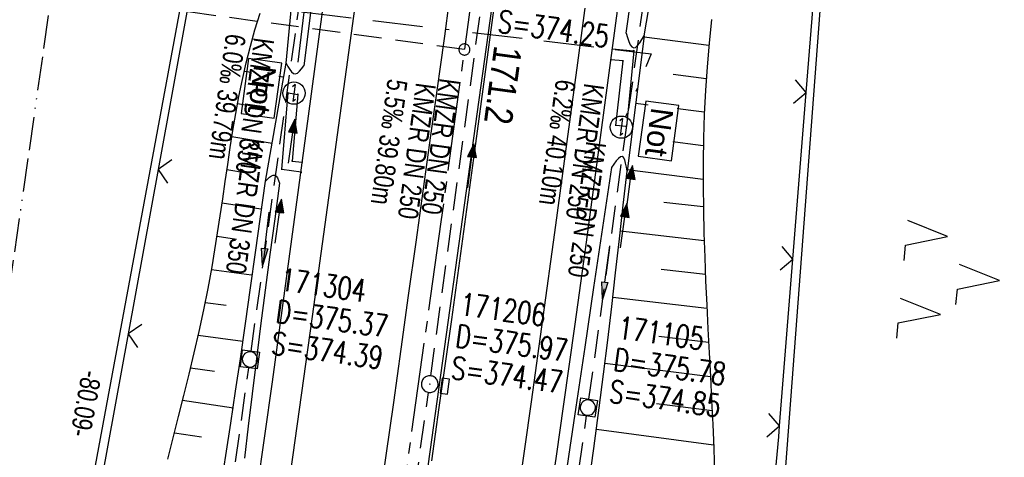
# Model space of a CAD drawing. Extents: x 509531 to 509917, y 454649 to 455599.
# Tile 10 of 26: x 509679 to 509767, y 454944 to 454984. Entities that reach past the tile are written whole.
import ezdxf

# ---------------------------------------------------------------- set-up
doc = ezdxf.new("R2010")
doc.units = 0
doc.header["$LTSCALE"] = 10
doc.header["$MEASUREMENT"] = 0
for name, pattern in [('ACAD_ISO13W100', [36, 12, -3, 12, -3, 0, -3, 0, -3]), ('ACAD_ISO16W100', [73, 15, -6.5, 15, -6.5, 15, -7, 1, -7]), ('ACHSE', [5.5, 4, -0.5, 0.5, -0.5]), ('AUSGEZOGEN', [0]), ('LT00', [0]), ('LT17', [0.15, 0.1, -0.05]), ('STRICHLINIE2', [0.375, 0.25, -0.125])]:
    doc.linetypes.add(name, pattern=pattern)
doc.layers.get('0').update_dxf_attribs({"linetype": 'LT00'})
for name, color, linetype in [('--EK_FBR', 1, 'LT00'), ('--EK_Halt-Pfeil', 4, 'LT00'), ('--EK_Haltung', 7, 'STRICHLINIE2'), ('--EK_Haltung-Text', 140, 'LT00'), ('--EK_Schacht-Text', 5, 'LT00'), ('--EK_ST-93-1', 30, 'LT17'), ('--EL_DFK_AB_L', 21, 'LT00'), ('--EL_Halt-Pfeil', 4, 'LT00'), ('--EL_Haltung', 182, 'STRICHLINIE2'), ('--EL_Haltung-Text', 182, 'LT00'), ('-AX-093', 35, 'ACHSE'), ('-ST-93-1', 250, 'LT00'), ('ABSTAND', 8, 'LT00'), ('BAB-KABEL', 220, 'ACAD_ISO16W100'), ('BAB-NS_SYB', 221, 'Continuous'), ('BAB-NS_TEXT', 221, 'Continuous'), ('DFK_AB_L', 21, 'LT00'), ('DFK_NUTZUNG', 250, 'LT00'), ('GASLTG', 250, 'ACAD_ISO13W100'), ('PFEIL', 140, 'AUSGEZOGEN'), ('V116_AFBR_BAB', 250, 'LT00'), ('V116_BOESCH', 250, 'LT00'), ('V116_BOSCHUNG', 250, 'LT00'), ('V116_GEHWEG', 250, 'LT00'), ('V116_GRABEN', 250, 'LT00'), ('V116_H_BORD', 8, 'LT00'), ('V116_KA_MULD', 182, 'LT00'), ('V116_KA_PRUF', 182, 'LT00'), ('V116_LD_MARK', 250, 'LT00'), ('V116_SINKK', 182, 'LT00'), ('V116_ZAUN', 40, 'LT00')]:
    doc.layers.add(name, color=color, linetype=linetype)
doc.styles.add('Beschrift', font='ARIAL.TTF')
doc.styles.add('Haltungsbeschriftung', font='ARIAL.TTF', dxfattribs={"width": 0.75})
doc.styles.add('schachtbeschriftung', font='romans.shx', dxfattribs={"width": 0.75, "height": 2})
doc.styles.get("Standard").update_dxf_attribs({"font": 'ARIAL.TTF'})

# ---------------------------------------------------------------- blocks, each defined once
blk = doc.blocks.new('SYMB7221')
at = {"color": 0, "linetype": 'ByBlock'}
for p, q in [((0, 0.435), (-0.11, 0.065)), ((0.11, 0.065), (0, 0.435)), ((0.25, 0.065), (0.11, 0.065)), ((-0.35, -0.065), (-0.46, -0.435)), ((0.35, -0.065), (0.24, -0.435))]:
    blk.add_line(p, q, dxfattribs=at)
for points in [[(-0.1, -0.435), (-0.24, -0.435), (-0.35, -0.065)], [(0.6, -0.435), (0.46, -0.435), (0.35, -0.065)]]:
    blk.add_lwpolyline(points, dxfattribs=at)
blk = doc.blocks.new('Pfreil3')
at = {"layer": 'PFEIL'}
blk.add_hatch(color=256, dxfattribs=at).paths.add_polyline_path([(-1.549, 0.273), (-1.549, -0.273), (0, 0)])
for p, q in [((-1.549, 0), (-4.831, 0)), ((-1.549, -0.273), (-1.549, 0.273)), ((-1.549, 0.273), (0, 0)), ((0, 0), (-1.549, -0.273))]:
    blk.add_line(p, q, dxfattribs=at)
blk = doc.blocks.new('SYMB0652')
at = {"color": 0, "linetype": 'ByBlock'}
blk.add_lwpolyline([(-0.15, -0.075), (0.15, -0.075), (0.15, 0.075), (-0.15, 0.075), (-0.15, -0.075)], dxfattribs=at)
blk = doc.blocks.new('SYMB0003')
at = {"color": 0, "linetype": 'ByBlock'}
for p, q in [((-0.015712, 0), (0.010166, 0.012015)), ((0, -0.021257), (-0.015712, 0)), ((0.010166, 0.012015), (0, -0.021257))]:
    blk.add_line(p, q, dxfattribs=at)
for points in [[(-0.031395, 0.499013), (-0.093691, 0.491144), (-0.154509, 0.475528), (-0.21289, 0.452414), (-0.267913, 0.422164), (-0.318712, 0.385257), (-0.364484, 0.342274), (-0.404509, 0.293893), (-0.438154, 0.240877), (-0.464888, 0.184062), (-0.484292, 0.124345), (-0.496058, 0.062667), (-0.5, 0)], [(-0.5, 0), (-0.496058, -0.062667), (-0.484292, -0.124345), (-0.464888, -0.184062), (-0.438154, -0.240877), (-0.404509, -0.293893), (-0.364485, -0.342274), (-0.318712, -0.385257), (-0.267914, -0.422164), (-0.21289, -0.452414), (-0.154509, -0.475529), (-0.093691, -0.491144), (-0.031395, -0.499014), (0.031395, -0.499014)], [(0.5, 0), (0.496057, 0.062667), (0.484292, 0.124345), (0.464888, 0.184062), (0.438153, 0.240877), (0.404509, 0.293893), (0.364484, 0.342274), (0.318712, 0.385257), (0.267913, 0.422164), (0.21289, 0.452414), (0.154509, 0.475528), (0.093691, 0.491144), (0.031395, 0.499013), (-0.031395, 0.499013)], [(0.031395, -0.499014), (0.093691, -0.491144), (0.154509, -0.475529), (0.21289, -0.452414), (0.267914, -0.422164), (0.318712, -0.385257), (0.364485, -0.342274), (0.404509, -0.293893), (0.438154, -0.240877), (0.464889, -0.184062), (0.484292, -0.124345), (0.496058, -0.062667), (0.5, 0)]]:
    blk.add_lwpolyline(points, dxfattribs=at)
blk = doc.blocks.new('SYMB1210')
at = {"color": 0, "linetype": 'ByBlock'}
blk.add_line((0.018815, -0.179014), (0.055623, -0.17119), dxfattribs=at)
for points in [[(-0.2, -0.2), (-0.2, 0.2), (0.2, 0.2), (0.2, -0.2), (-0.2, -0.2)], [(0.018815, 0.179014), (-0.018815, 0.179014), (-0.055623, 0.17119), (-0.09, 0.155885), (-0.120444, 0.133766), (-0.145623, 0.105801), (-0.164438, 0.073213), (-0.176067, 0.037424), (-0.18, 0)], [(-0.18, 0), (-0.176067, -0.037424), (-0.164438, -0.073213), (-0.145623, -0.105801), (-0.120444, -0.133766), (-0.09, -0.155885), (-0.055623, -0.17119), (-0.018815, -0.179014), (0.018815, -0.179014)], [(0.18, 0), (0.176067, 0.037424), (0.164438, 0.073213), (0.145623, 0.105801), (0.120444, 0.133766), (0.09, 0.155885), (0.055623, 0.17119), (0.018815, 0.179014)], [(0.055623, -0.17119), (0.09, -0.155885), (0.120444, -0.133766), (0.145623, -0.105801), (0.164438, -0.073213), (0.176067, -0.037424), (0.18, 0)]]:
    blk.add_lwpolyline(points, dxfattribs=at)
blk = doc.blocks.new('SYMB0011')
at = {"color": 0, "linetype": 'ByBlock'}
for p, q in [((0.5, 0), (-0.5, 0)), ((0, 0.5), (0, -0.5))]:
    blk.add_line(p, q, dxfattribs=at)
blk = doc.blocks.new('NS-SYMB')
at = {"layer": 'BAB-NS_SYB'}
for p, q in [((0.179, 0.071), (0.25, 0)), ((-0.25, 0), (0.25, 0)), ((-0.25, 0), (-0.179, -0.071))]:
    blk.add_line(p, q, dxfattribs=at)
blk.add_circle((0, 0), 0.325, dxfattribs=at)
blk = doc.blocks.new('SYMB0024')
at = {"color": 0, "linetype": 'ByBlock'}
for p, q in [((-0.5, 0.5), (0, 0)), ((0, 0), (0.5, 0.5))]:
    blk.add_line(p, q, dxfattribs=at)
blk = doc.blocks.new('SYMB0070')
at = {"color": 0, "linetype": 'ByBlock'}
for p, q in [((-0.5, 0), (0.2, 0)), ((0.5, 0), (0.2, 0.1)), ((0.2, 0.1), (0.2, 0)), ((0.468, 0), (0.21, 0.086)), ((0.21, 0.086), (0.21, -0.086)), ((0.21, -0.086), (0.468, 0)), ((0.22, -0.072), (0.437, 0)), ((0.23, -0.058), (0.405, 0)), ((0.24, -0.045), (0.374, 0)), ((0.342, 0), (0.25, 0.031)), ((0.25, 0.031), (0.25, -0.031)), ((0.25, -0.031), (0.342, 0)), ((0.26, -0.017), (0.31, 0)), ((0.27, -0.003), (0.279, 0))]:
    blk.add_line(p, q, dxfattribs=at)
for points in [[(0.2, 0), (0.2, -0.1), (0.5, 0)], [(0.437, 0), (0.22, 0.072), (0.22, -0.072)], [(0.405, 0), (0.23, 0.058), (0.23, -0.058)], [(0.374, 0), (0.24, 0.045), (0.24, -0.045)], [(0.31, 0), (0.26, 0.017), (0.26, -0.017)], [(0.279, 0), (0.27, 0.003), (0.27, -0.003)]]:
    blk.add_lwpolyline(points, dxfattribs=at)
blk = doc.blocks.new('SYMB2')
at = {"color": 0, "linetype": 'ByBlock', "flags": 128}
for points in [[(-0.031395, 0.499013), (-0.093691, 0.491144), (-0.154509, 0.475528), (-0.21289, 0.452414), (-0.267913, 0.422164), (-0.318712, 0.385257), (-0.364484, 0.342274), (-0.404509, 0.293893), (-0.438154, 0.240877), (-0.464888, 0.184062), (-0.484292, 0.124345), (-0.496058, 0.062667), (-0.5, 0)], [(-0.5, 0), (-0.496058, -0.062667), (-0.484292, -0.124345), (-0.464888, -0.184062), (-0.438154, -0.240877), (-0.404509, -0.293893), (-0.364485, -0.342274), (-0.318712, -0.385257), (-0.267914, -0.422164), (-0.21289, -0.452414), (-0.154509, -0.475529), (-0.093691, -0.491144), (-0.031395, -0.499014), (0.031395, -0.499014)], [(0.5, 0), (0.496057, 0.062667), (0.484292, 0.124345), (0.464888, 0.184062), (0.438153, 0.240877), (0.404509, 0.293893), (0.364484, 0.342274), (0.318712, 0.385257), (0.267913, 0.422164), (0.21289, 0.452414), (0.154509, 0.475528), (0.093691, 0.491144), (0.031395, 0.499013), (-0.031395, 0.499013)], [(0.031395, -0.499014), (0.093691, -0.491144), (0.154509, -0.475529), (0.21289, -0.452414), (0.267914, -0.422164), (0.318712, -0.385257), (0.364485, -0.342274), (0.404509, -0.293893), (0.438154, -0.240877), (0.464889, -0.184062), (0.484292, -0.124345), (0.496058, -0.062667), (0.5, 0)]]:
    blk.add_lwpolyline(points, dxfattribs=at)

msp = doc.modelspace()

# ---------------------------------------------------------------- linework, layer by layer
at = {"layer": '--EK_FBR', "color": 2}
for points in [[(509732.459, 455069.367), (509731.489, 455061.465), (509730.509, 455053.565), (509729.531, 455045.758), (509728.543, 455037.952), (509727.543, 455030.147), (509726.958, 455025.623), (509726.37, 455021.099), (509725.78, 455016.576), (509725.376, 455013.481), (509724.971, 455010.385), (509724.095, 455003.695), (509723.138, 454996.433), (509722.348, 454990.455), (509721.554, 454984.478), (509720.753, 454978.502), (509719.946, 454972.527), (509718.867, 454964.629), (509717.773, 454956.732), (509716.664, 454948.838), (509715.985, 454944.058)], [(509717.561, 454985.126), (509717.154, 454982.152), (509716.742, 454979.178), (509716.327, 454976.204), (509715.911, 454973.231), (509715.243, 454968.443), (509714.576, 454963.655), (509713.91, 454958.868), (509713.242, 454954.08), (509712.571, 454949.293), (509711.898, 454944.519), (509711.222, 454939.746)]]:
    msp.add_lwpolyline(points, dxfattribs=at)
at = {"layer": '--EK_FBR'}
for points in [[(509700.359, 454941.454), (509701.045, 454946.305), (509701.73, 454951.155), (509704.977, 454974.954), (509708.203, 454999.072), (509709.088, 455005.812), (509709.921, 455012.367), (509710.797, 455018.897), (509711.161, 455021.641), (509711.519, 455024.386), (509711.873, 455027.131), (509712.225, 455029.876), (509712.576, 455032.622), (509713.078, 455036.525), (509713.581, 455040.428), (509714.085, 455044.331), (509714.588, 455048.234), (509715.089, 455052.137), (509715.585, 455056.041), (509716.174, 455060.727), (509716.757, 455065.414)], [(509734.017, 454994.703), (509730.847, 454971.052), (509729.85, 454963.68), (509728.835, 454956.31), (509727.802, 454948.943), (509727.194, 454944.669), (509726.581, 454940.395)]]:
    msp.add_lwpolyline(points, dxfattribs=at)
at = {"layer": '--EK_Haltung'}
for p, q in [((509715.939, 454951.676), (509721.101, 454989.621)), ((509694.288, 454914.251), (509699.608, 454952.408)), ((509710.266, 454911.775), (509715.732, 454950.19)), ((509724.45, 454909.817), (509729.906, 454948.088))]:
    msp.add_line(p, q, dxfattribs=at)
at = {"layer": '--EK_ST-93-1', "ltscale": 2.5}
msp.add_line((509718.945, 454980.944), (509679.3, 454986.332), dxfattribs=at)
at = {"layer": '--EL_DFK_AB_L'}
for p, q in [((509751.384, 454991.792), (509742.997, 454880.497)), ((509693.573, 454985.383), (509679.227, 454908.117))]:
    msp.add_line(p, q, dxfattribs=at)
at = {"layer": '--EL_Haltung'}
for p, q in [((509715.939, 454951.676), (509721.101, 454989.621)), ((509694.288, 454914.251), (509699.608, 454952.408)), ((509710.266, 454911.775), (509715.732, 454950.19)), ((509724.45, 454909.817), (509729.906, 454948.088))]:
    msp.add_line(p, q, dxfattribs=at)
at = {"layer": '-AX-093', "ltscale": 0.2}
msp.add_lwpolyline([(509749.788, 455247.123), (509747.479, 455223.605), (509745.091, 455200.096), (509742.623, 455176.595), (509740.076, 455153.102), (509737.449, 455129.618), (509734.742, 455106.143), (509731.956, 455082.677), (509729.091, 455059.221), (509726.146, 455035.775), (509723.122, 455012.339), (509720.019, 454988.913), (509716.836, 454965.498), (509713.574, 454942.093), (509710.233, 454918.7), (509706.813, 454895.319), (509703.313, 454871.949), (509699.735, 454848.591)], dxfattribs=at)
at = {"layer": 'BAB-KABEL', "ltscale": 0.03, "flags": 128}
for points in [[(509697.937, 454985.23), (509702.729, 454984.513), (509705.855, 454984.129), (509735.689, 454980.568), (509733.396, 454974.905)], [(509704.56, 454984.288), (509703.782, 454978.022)]]:
    msp.add_lwpolyline(points, dxfattribs=at)
at = {"layer": 'DFK_AB_L'}
for p, q in [((509751.384, 454991.792), (509742.997, 454880.497)), ((509693.573, 454985.383), (509679.227, 454908.117))]:
    msp.add_line(p, q, dxfattribs=at)
at = {"layer": 'GASLTG', "ltscale": 0.025, "flags": 128}
msp.add_lwpolyline([(509732.412, 455588.47), (509731.559, 455550.215), (509730.863, 455531.773), (509729.977, 455496.071), (509729.817, 455473.793), (509723.139, 455402.323), (509719.992, 455370.227), (509719.32, 455359.341), (509718.219, 455346.92), (509717.576, 455329.178), (509717.027, 455313.894), (509716.011, 455279.64), (509715.623, 455261.049), (509714.406, 455253.668), (509713.55, 455245.775), (509712.753, 455238.464), (509710.106, 455214.892), (509700.768, 455126.624), (509692.786, 455066.172), (509691.898, 455059.057), (509688.483, 455033.75), (509683.036, 454993.781), (509674.834, 454936.521), (509667.273, 454889.447), (509660.75, 454850.407), (509657.904, 454839.06), (509646.1, 454798.179), (509643.654, 454788.347), (509640.958, 454775.409), (509638.389, 454763.73), (509630.009, 454722.145), (509625.515, 454700.413), (509623.56, 454684.933), (509621.446, 454670.091)], dxfattribs=at)
at = {"layer": 'V116_AFBR_BAB', "color": 0}
for points in [[(509732.459, 455069.367), (509731.489, 455061.465), (509730.509, 455053.565), (509729.531, 455045.758), (509728.543, 455037.952), (509727.543, 455030.147), (509726.958, 455025.623), (509726.37, 455021.099), (509725.78, 455016.576), (509725.376, 455013.481), (509724.971, 455010.385), (509724.095, 455003.695), (509723.138, 454996.433), (509722.348, 454990.455), (509721.554, 454984.478), (509720.753, 454978.502), (509719.946, 454972.527), (509718.867, 454964.629), (509717.773, 454956.732), (509716.664, 454948.838), (509715.985, 454944.058)], [(509717.561, 454985.126), (509717.154, 454982.152), (509716.742, 454979.178), (509716.327, 454976.204), (509715.911, 454973.231), (509715.243, 454968.443), (509714.576, 454963.655), (509713.91, 454958.868), (509713.242, 454954.08), (509712.571, 454949.293), (509711.898, 454944.519), (509711.222, 454939.746)]]:
    msp.add_lwpolyline(points, dxfattribs=at)
at = {"layer": 'V116_AFBR_BAB'}
for points in [[(509700.359, 454941.454), (509701.045, 454946.305), (509701.73, 454951.155), (509704.977, 454974.954), (509708.203, 454999.072), (509709.088, 455005.812), (509709.921, 455012.367), (509710.797, 455018.897), (509711.161, 455021.641), (509711.519, 455024.386), (509711.873, 455027.131), (509712.225, 455029.876), (509712.576, 455032.622), (509713.078, 455036.525), (509713.581, 455040.428), (509714.085, 455044.331), (509714.588, 455048.234), (509715.089, 455052.137), (509715.585, 455056.041), (509716.174, 455060.727), (509716.757, 455065.414)], [(509734.017, 454994.703), (509730.847, 454971.052), (509729.85, 454963.68), (509728.835, 454956.31), (509727.802, 454948.943), (509727.194, 454944.669), (509726.581, 454940.395)]]:
    msp.add_lwpolyline(points, dxfattribs=at)
at = {"layer": 'V116_BOESCH'}
for p, q in [((509735.062, 454982.162), (509733.53, 454970.019)), ((509701.099, 454969.123), (509702.954, 454979.704))]:
    msp.add_line(p, q, dxfattribs=at)
for points in [[(509692.349, 454944.211), (509692.832, 454946.115), (509693.315, 454948.02), (509693.792, 454949.926), (509694.261, 454951.834), (509694.715, 454953.746), (509695.153, 454955.662), (509695.568, 454957.584), (509695.957, 454959.512), (509696.316, 454961.447), (509696.575, 454962.972), (509696.818, 454964.501), (509697.048, 454966.033), (509697.271, 454967.566), (509697.493, 454969.1), (509697.716, 454970.632), (509697.947, 454972.163), (509698.189, 454973.69), (509698.449, 454975.212), (509698.73, 454976.73), (509699.037, 454978.24), (509699.375, 454979.742), (509699.749, 454981.235), (509700.163, 454982.718), (509700.623, 454984.19)], [(509741.107, 454983.641), (509740.887, 454981.519), (509740.701, 454979.395), (509740.553, 454977.269), (509740.446, 454975.138), (509740.379, 454973.006), (509740.347, 454970.871), (509740.345, 454968.735), (509740.372, 454966.598), (509740.422, 454964.459), (509740.492, 454962.319), (509740.577, 454960.179), (509740.675, 454958.037), (509740.781, 454955.895), (509740.892, 454953.752), (509741.003, 454951.609), (509741.11, 454949.466), (509741.211, 454947.322), (509741.301, 454945.179), (509741.384, 454942.806)]]:
    msp.add_lwpolyline(points, dxfattribs=at)
at = {"layer": 'V116_BOSCHUNG'}
for p, q in [((509701.519, 454981.663), (509699.918, 454981.859)), ((509735.051, 454982.077), (509740.87, 454981.343)), ((509702.734, 454978.451), (509699.197, 454978.97)), ((509737.65, 454978.725), (509740.623, 454978.35)), ((509700.407, 454975.762), (509698.605, 454976.071)), ((509734.3, 454976.124), (509740.455, 454975.348)), ((509701.691, 454972.499), (509698.096, 454973.115)), ((509737.145, 454972.741), (509740.365, 454972.335)), ((509699.409, 454969.846), (509697.644, 454970.14)), ((509733.549, 454970.171), (509740.343, 454969.314)), ((509700.682, 454966.61), (509697.212, 454967.153)), ((509736.816, 454967.253), (509740.367, 454966.866)), ((509732.932, 454964.671), (509740.441, 454963.828)), ((509698.504, 454963.915), (509696.765, 454964.161)), ((509699.84, 454960.713), (509696.269, 454961.185)), ((509736.573, 454961.244), (509740.552, 454960.786)), ((509732.252, 454958.734), (509740.69, 454957.737)), ((509697.577, 454957.986), (509695.7, 454958.224)), ((509699.066, 454954.763), (509695.069, 454955.289)), ((509736.372, 454955.226), (509740.843, 454954.686)), ((509696.525, 454952.071), (509694.388, 454952.362)), ((509731.539, 454952.802), (509741.001, 454951.633)), ((509698.234, 454948.792), (509693.674, 454949.452)), ((509736.16, 454949.208), (509741.154, 454948.566)), ((509730.779, 454946.901), (509741.288, 454945.499)), ((509695.365, 454946.176), (509692.939, 454946.537))]:
    msp.add_line(p, q, dxfattribs=at)
at = {"layer": 'V116_GEHWEG'}
for points in [[(509732.211, 454980.998), (509734.143, 454980.837), (509733.473, 454974.028), (509732.526, 454974.14), (509733.166, 454979.924), (509732.072, 454980.021)], [(509704.304, 454969.933), (509702.569, 454970.192), (509703.153, 454977.047), (509704.005, 454976.921), (509703.498, 454970.937), (509704.405, 454970.831)]]:
    msp.add_lwpolyline(points, dxfattribs=at)
at = {"layer": 'V116_GRABEN'}
for points in [[(509702.954, 454979.704), (509704.482, 454995.872), (509704.968, 454999.714), (509705.965, 455006.209)], [(509707.927, 455005.956), (509707.068, 454999.538), (509704.537, 454979.483)], [(509733.437, 454982.416), (509735.147, 454994.5), (509735.987, 455002.264)], [(509735.062, 454982.162), (509737.121, 454994.285), (509738.171, 455001.973)], [(509733.437, 454982.416), (509733.56, 454982.029), (509733.686, 454981.672), (509733.819, 454981.376), (509733.964, 454981.17), (509734.123, 454981.085), (509734.291, 454981.135), (509734.472, 454981.296), (509734.663, 454981.539), (509734.861, 454981.837), (509735.062, 454982.162)], [(509702.954, 454979.704), (509703.115, 454979.418), (509703.277, 454979.157), (509703.442, 454978.943), (509703.609, 454978.801), (509703.781, 454978.754), (509703.965, 454978.823), (509704.153, 454978.989), (509704.344, 454979.22), (509704.537, 454979.483)], [(509733.53, 454970.019), (509733.469, 454970.401), (509733.401, 454970.755), (509733.32, 454971.052), (509733.22, 454971.263), (509733.094, 454971.361), (509732.939, 454971.327), (509732.759, 454971.18), (509732.559, 454970.95), (509732.347, 454970.663), (509732.128, 454970.349)], [(509732.128, 454970.349), (509731.327, 454964.98), (509730.528, 454959.612), (509729.731, 454954.243), (509728.937, 454948.873), (509728.402, 454945.238), (509727.868, 454941.604)], [(509730.037, 454941.532), (509730.545, 454945.168), (509731.031, 454948.807), (509731.418, 454951.833), (509731.791, 454954.862), (509732.153, 454957.891), (509732.505, 454960.922), (509732.851, 454963.954), (509733.191, 454966.986), (509733.53, 454970.019)], [(509697.098, 454941.656), (509697.543, 454944.541), (509697.986, 454947.426), (509698.425, 454950.312), (509698.857, 454953.199), (509699.321, 454956.382), (509699.775, 454959.566), (509700.22, 454962.751), (509700.661, 454965.937), (509701.099, 454969.123)], [(509702.358, 454968.966), (509701.931, 454965.764), (509701.506, 454962.562), (509701.085, 454959.359), (509700.671, 454956.156), (509700.266, 454952.951), (509699.91, 454950.063), (509699.561, 454947.175), (509699.215, 454944.286)], [(509701.099, 454969.123), (509701.286, 454969.312), (509701.469, 454969.481), (509701.643, 454969.612), (509701.804, 454969.686), (509701.946, 454969.684), (509702.069, 454969.591), (509702.175, 454969.424), (509702.27, 454969.207), (509702.358, 454968.966)]]:
    msp.add_lwpolyline(points, dxfattribs=at)
at = {"layer": 'V116_H_BORD'}
msp.add_lwpolyline([(509670.66, 454664.703), (509674.956, 454688.092), (509687.226, 454758.889), (509698.82, 454829.808), (509713.107, 454924.886), (509723.035, 454996.441), (509723.981, 455003.694), (509724.839, 455010.383), (509725.664, 455016.581), (509733.302, 455077.253), (509741.563, 455148.374)], dxfattribs=at)
at = {"layer": 'V116_LD_MARK'}
for points in [[(509740.804, 455071.125), (509738.931, 455055.887), (509737.027, 455040.653), (509735.092, 455025.423), (509733.124, 455010.197), (509731.124, 454994.976), (509729.09, 454979.759), (509727.023, 454964.547), (509724.922, 454949.339), (509722.493, 454932.073), (509720.02, 454914.813), (509717.503, 454897.559), (509714.941, 454880.312), (509712.336, 454863.072)], [(509719.828, 455068.343), (509718.401, 455056.73), (509716.955, 455045.119), (509715.489, 455033.511), (509714.003, 455021.905), (509712.497, 455010.302), (509710.969, 454998.702), (509709.108, 454984.798), (509707.216, 454970.897), (509705.293, 454957.001), (509703.34, 454943.109), (509701.357, 454929.221), (509699.345, 454915.338), (509697.305, 454901.458), (509695.237, 454887.583), (509693.141, 454873.711), (509691.018, 454859.844)]]:
    msp.add_lwpolyline(points, dxfattribs=at)
at = {"layer": 'V116_ZAUN'}
for p, q in [((509749.594, 454977.085), (509750.788, 454992.038)), ((509694.178, 454984.948), (509691.487, 454970.191)), ((509748.4, 454962.133), (509749.594, 454977.085)), ((509691.487, 454970.191), (509688.796, 454955.434)), ((509747.207, 454947.18), (509748.4, 454962.133)), ((509688.796, 454955.434), (509686.105, 454940.678))]:
    msp.add_line(p, q, dxfattribs=at)
msp.add_lwpolyline([(509745.834, 454932.243), (509747.13, 454946.219), (509747.207, 454947.18)], dxfattribs=at)

# ---------------------------------------------------------------- block references
at = {"layer": '--EK_Halt-Pfeil', "yscale": 4, "zscale": 4}
for p, xscale, rotation in [((509719.511, 454970.515), 4.000000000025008, 82.25239999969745), ((509733.737, 454968.559), 3.999999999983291, 82.16121999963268)]:
    msp.add_blockref('SYMB0070', p, dxfattribs=dict(at, xscale=xscale, rotation=rotation))
at = {"layer": '--EL_Halt-Pfeil', "yscale": 4, "zscale": 4}
for p, xscale, rotation in [((509719.511, 454970.515), 4.000000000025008, 82.25239999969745), ((509702.255, 454965.548), 4.000000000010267, 82.05628999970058), ((509733.224, 454965.147), 3.999999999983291, 82.16121999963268)]:
    msp.add_blockref('SYMB0070', p, dxfattribs=dict(at, xscale=xscale, rotation=rotation))
at = {"layer": '-ST-93-1', "rotation": 274.1956499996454}
msp.add_blockref('SYMB2', (509718.945, 454980.944), dxfattribs=at)
at = {"layer": 'BAB-NS_SYB', "zscale": 3.075}
for p, xscale, yscale, rotation in [((509703.659, 454977.03), 3.075000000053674, 3.075000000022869, 262.2308424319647), ((509733.021, 454973.979), 3.075000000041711, 3.075000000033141, 262.2981492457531)]:
    msp.add_blockref('NS-SYMB', p, dxfattribs=dict(at, xscale=xscale, yscale=yscale, rotation=rotation))
at = {"layer": 'DFK_NUTZUNG', "xscale": 10.00000000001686, "yscale": 10, "zscale": 10, "rotation": 264.7377100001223}
msp.add_blockref('SYMB7221', (509762.603, 454960.619), dxfattribs=at)
at = {"layer": 'PFEIL'}
for p, rotation in [((509700.849, 454961.567), 263.1389268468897), ((509731.317, 454958.541), 262.1035552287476)]:
    msp.add_blockref('Pfreil3', p, dxfattribs=dict(at, rotation=rotation))
at = {"layer": 'V116_GEHWEG', "xscale": 0.09999999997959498, "yscale": 0.09999999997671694, "zscale": 0.1, "rotation": 263.7512999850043}
for p in [(509732.211, 454980.998), (509734.143, 454980.837), (509732.072, 454980.021), (509733.166, 454979.924), (509703.153, 454977.047), (509704.005, 454976.921), (509732.526, 454974.14), (509733.473, 454974.028), (509703.498, 454970.937), (509704.405, 454970.831), (509702.569, 454970.192), (509704.304, 454969.933)]:
    msp.add_blockref('SYMB0011', p, dxfattribs=at)
at = {"layer": 'V116_KA_MULD', "zscale": 3.8}
for p, xscale, yscale, rotation in [((509699.712, 454953.151), 3.799999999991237, 3.799999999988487, 262.9731773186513), ((509730.012, 454948.831), 3.799999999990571, 3.79999999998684, 261.627863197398)]:
    msp.add_blockref('SYMB1210', p, dxfattribs=dict(at, xscale=xscale, yscale=yscale, rotation=rotation))
at = {"layer": 'V116_KA_PRUF', "xscale": 1.500000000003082, "yscale": 1.5, "zscale": 1.5, "rotation": 263.7512999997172}
msp.add_blockref('SYMB0003', (509715.838, 454950.933), dxfattribs=at)
at = {"layer": 'V116_SINKK', "xscale": 4.5000000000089, "yscale": 4.500000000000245, "zscale": 4.5, "rotation": 262.0048777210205}
msp.add_blockref('SYMB0652', (509717.184, 454950.751), dxfattribs=at)
at = {"layer": 'V116_ZAUN', "yscale": 2.099999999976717, "zscale": 2.1}
for p, xscale, rotation in [((509749.594, 454977.085), 2.1000000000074, 85.43709999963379), ((509691.487, 454970.191), 2.099999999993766, 259.6631899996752), ((509748.4, 454962.133), 2.1000000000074, 85.43709999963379), ((509688.796, 454955.434), 2.099999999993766, 259.6631899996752), ((509747.207, 454947.18), 2.1000000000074, 85.43709999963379)]:
    msp.add_blockref('SYMB0024', p, dxfattribs=dict(at, xscale=xscale, rotation=rotation))

# ---------------------------------------------------------------- texts
at = {"layer": '--EK_Haltung-Text', "style": 'Haltungsbeschriftung', "width": 0.75}
for s, rotation, p in [('6.0‰ 39.79m', -97.94372, (509697.577, 454982.423)), ('5.5‰ 39.80m', -97.7476, (509712.075, 454978.37)), ('KMZR DN 250', -97.7476, (509714.612, 454978.025)), ('6.2‰ 40.10m', -97.83878, (509727.163, 454978.328)), ('KMZR DN 250', -97.83878, (509729.699, 454977.979))]:
    msp.add_text(s, height=1.8, rotation=rotation, dxfattribs=at).set_placement(p)
at = {"layer": '--EK_Schacht-Text', "style": 'schachtbeschriftung', "width": 0.75}
for s, rotation, p in [('S=374.25', -7.98581, (509721.848, 454982.507)), ('171304', -7.94372, (509702.345, 454959.357)), ('D=375.37', -7.94372, (509701.947, 454956.504)), ('171206', -7.74761, (509718.45, 454957.148)), ('171105', -7.83878, (509732.634, 454955.042)), ('S=374.39', -7.94372, (509701.549, 454953.652)), ('D=375.97', -7.74761, (509718.061, 454954.294)), ('D=375.78', -7.83878, (509732.241, 454952.189)), ('S=374.47', -7.74761, (509717.673, 454951.44)), ('S=374.85', -7.83878, (509731.848, 454949.336))]:
    msp.add_text(s, height=2, rotation=rotation, dxfattribs=at).set_placement(p)
at = {"layer": '--EL_Haltung-Text', "style": 'Haltungsbeschriftung', "width": 0.75}
for s, rotation, p in [('KMZR DN 250', -97.7476, (509716.731, 454978.433)), ('KMZR DN 350', -97.94372, (509699.234, 454973.114)), ('KMZR DN 250', -97.83878, (509729.878, 454972.778))]:
    msp.add_text(s, height=1.8, rotation=rotation, dxfattribs=at).set_placement(p)
at = {"layer": '-ST-93-1', "style": 'Beschrift', "width": 0.8}
msp.add_text('  171.2', height=2.5, rotation=-97.70972, dxfattribs=at).set_placement((509721.841, 454982.904))
at = {"layer": 'ABSTAND', "width": 0.75}
msp.add_text(' -80.09-', height=1.8, rotation=-100.51878, dxfattribs=at).set_placement((509684.774, 454952.783))

# ---------------------------------------------------------------- next in the draw order: texts
at = {"layer": 'BAB-NS_SYB', "char_height": 2, "attachment_point": 7, "style": 'Beschrift', "bg_fill": 3, "box_fill_scale": 1.15, "bg_fill_color": 256}
for insert, rotation, bg_fill_transparency in [((509700.077, 454979.641), 262.23084, 3936792), ((509735.686, 454975.82), 262.29815, 3932477)]:
    msp.add_mtext('Not', dxfattribs=dict(at, insert=insert, rotation=rotation, bg_fill_transparency=bg_fill_transparency))

# ---------------------------------------------------------------- next in the draw order: linework, layer by layer
at = {"layer": '--EK_Haltung'}
for p, q in [((509699.816, 454953.894), (509705.108, 454991.819)), ((509730.114, 454949.574), (509735.379, 454987.816))]:
    msp.add_line(p, q, dxfattribs=at)
at = {"layer": '--EL_Haltung'}
for p, q in [((509699.816, 454953.894), (509705.108, 454991.819)), ((509730.114, 454949.574), (509735.379, 454987.816))]:
    msp.add_line(p, q, dxfattribs=at)
at = {"layer": 'BAB-NS_TEXT', "linetype": 'Continuous', "flags": 128}
for points in [[(509699.598, 454980.136), (509698.924, 454975.193), (509701.897, 454974.787), (509702.571, 454979.73)], [(509735.206, 454976.314), (509734.537, 454971.37), (509737.511, 454970.968), (509738.179, 454975.912)]]:
    msp.add_lwpolyline(points, close=True, dxfattribs=at)

# ---------------------------------------------------------------- next in the draw order: block references
at = {"layer": '--EK_Halt-Pfeil', "xscale": 4.000000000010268, "yscale": 4, "zscale": 4, "rotation": 82.05628999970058}
msp.add_blockref('SYMB0070', (509703.452, 454972.718), dxfattribs=at)

# ---------------------------------------------------------------- next in the draw order: texts
at = {"layer": '--EK_Haltung-Text', "style": 'Haltungsbeschriftung', "width": 0.75}
msp.add_text('KMZR DN 350', height=1.8, rotation=-97.94372, dxfattribs=at).set_placement((509700.113, 454982.069))

doc.saveas('drawing.dxf')
